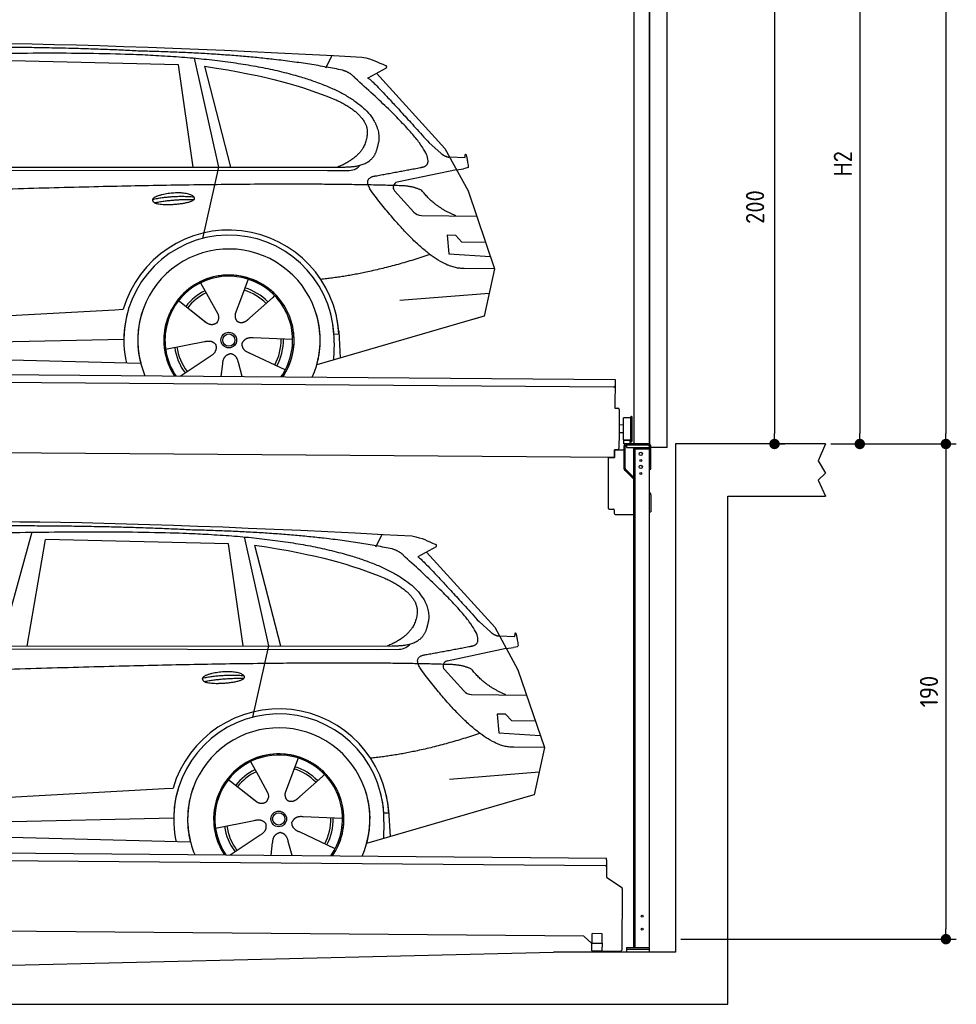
# Model space of a CAD drawing. Header units: millimetres. Extents: x -411 to 6777, y 0 to 6677.
# Tile 5 of 6: x 3183 to 6777, y 0 to 3778. Entities that reach past the tile are written whole.
import ezdxf

# ---------------------------------------------------------------- set-up
doc = ezdxf.new("R2010")
doc.units = ezdxf.units.MM
doc.layers.add('4', color=3, linetype='Continuous')
for name, color, linetype, lineweight in [('car', 10, 'Continuous', 25), ('Gebäude', 7, 'Continuous', 25), ('Plattform', 7, 'Continuous', 25), ('Ständer vorne', 7, 'Continuous', 25), ('Tor', 200, 'Continuous', 25)]:
    doc.layers.add(name, color=color, linetype=linetype, lineweight=lineweight)
doc.styles.get("Standard").update_dxf_attribs({"font": 'ISOCP.SHX'})
doc.dimstyles.new('GEN-ISO', dxfattribs={"dimscale": 20, "dimtxt": 3.5, "dimasz": 2, "dimexe": 2, "dimexo": 1, "dimgap": 1.5, "dimtad": 1, "dimdec": 1, "dimlfac": 0.1, "dimdsep": 46, "dimtxsty": 'STANDARD', "dimblk": 'PUNKT', "dimcen": 2, "dimclrd": 256, "dimclre": 256, "dimclrt": 2, "dimadec": 0, "dimazin": 0, "dimtp": 0.1, "dimtm": 0.1, "dimtfac": 0.71, "dimtdec": 1, "dimtmove": 2, "dimatfit": 3, "dimldrblk": 'PUNKT', "dimfxl": 2, "dimtolj": 1, "dimarcsym": 0})

# ---------------------------------------------------------------- blocks, each defined once
blk = doc.blocks.new('PUNKT')
at = {"layer": '4', "color": 0, "linetype": 'ByBlock'}
blk.add_line((-0.5, 0), (-1, 0), dxfattribs=at)
at = {"layer": '4', "color": 0, "linetype": 'ByBlock', "const_width": 0.5}
blk.add_lwpolyline([(-0.25, 0, 1), (0.25, 0, 1)], format="xyb", close=True, dxfattribs=at)
blk = doc.blocks.new('*D270')
at = {"layer": '4', "lineweight": -2, "transparency": 16777216}
for p, q in [((5720, 5850), (6776.9, 5850)), ((6736.9, 5810), (6736.9, 2190)), ((6295.4, 2150), (6776.9, 2150))]:
    blk.add_line(p, q, dxfattribs=at)
at = {"layer": 'Defpoints', "color": 0, "transparency": 16777216}
for p in [(5700, 5850), (6275.4, 2150), (6736.9, 2150)]:
    blk.add_point(p, dxfattribs=at)
at = {"layer": '4', "lineweight": -2, "transparency": 16777216, "xscale": 40, "yscale": 40, "zscale": 40}
for p, rotation in [((6736.9, 5850), 90), ((6736.9, 2150), 270)]:
    blk.add_blockref('PUNKT', p, dxfattribs=dict(at, rotation=rotation))
at = {"layer": '4', "color": 2, "transparency": 16777216, "insert": (6671.9, 4000), "char_height": 70, "attachment_point": 5, "rotation": 90}
blk.add_mtext('370', dxfattribs=at)
blk = doc.blocks.new('*D271')
at = {"layer": '4', "lineweight": -2, "transparency": 16777216}
for p, q in [((6295.4, 2150), (6776.9, 2150)), ((6736.9, 2110), (6736.9, 290)), ((5720, 250), (6776.9, 250))]:
    blk.add_line(p, q, dxfattribs=at)
at = {"layer": 'Defpoints', "color": 0, "transparency": 16777216}
for p in [(6275.4, 2150), (5700, 250), (6736.9, 250)]:
    blk.add_point(p, dxfattribs=at)
at = {"layer": '4', "lineweight": -2, "transparency": 16777216, "xscale": 40, "yscale": 40, "zscale": 40}
for p, rotation in [((6736.9, 2150), 90), ((6736.9, 250), 270)]:
    blk.add_blockref('PUNKT', p, dxfattribs=dict(at, rotation=rotation))
at = {"layer": '4', "color": 2, "transparency": 16777216, "insert": (6671.9, 1200), "char_height": 70, "attachment_point": 5, "rotation": 90}
blk.add_mtext('190', dxfattribs=at)
blk = doc.blocks.new('*D272')
at = {"layer": '4', "lineweight": -2, "transparency": 16777216}
for p, q in [((5920, 4300), (6446.5, 4300)), ((6406.5, 4260), (6406.5, 2190)), ((6295.4, 2150), (6446.5, 2150))]:
    blk.add_line(p, q, dxfattribs=at)
at = {"layer": 'Defpoints', "color": 0, "transparency": 16777216}
for p in [(5900, 4300), (6275.4, 2150), (6406.5, 2150)]:
    blk.add_point(p, dxfattribs=at)
at = {"layer": '4', "lineweight": -2, "transparency": 16777216, "xscale": 40, "yscale": 40, "zscale": 40}
for p, rotation in [((6406.5, 4300), 90), ((6406.5, 2150), 270)]:
    blk.add_blockref('PUNKT', p, dxfattribs=dict(at, rotation=rotation))
at = {"layer": '4', "color": 2, "transparency": 16777216, "insert": (6341.5, 3225), "char_height": 70, "attachment_point": 5, "rotation": 90}
blk.add_mtext('H2', dxfattribs=at)
blk = doc.blocks.new('*D274')
at = {"layer": '4', "lineweight": -2, "transparency": 16777216}
for p, q in [((5457.5, 4150), (6119.3, 4150)), ((6079.3, 4110), (6079.3, 2190)), ((6099.3, 2150), (6119.3, 2150))]:
    blk.add_line(p, q, dxfattribs=at)
at = {"layer": 'Defpoints', "color": 0, "transparency": 16777216}
for p in [(5437.5, 4150), (6079.3, 2150), (6079.3, 2150)]:
    blk.add_point(p, dxfattribs=at)
at = {"layer": '4', "lineweight": -2, "transparency": 16777216, "xscale": 40, "yscale": 40, "zscale": 40}
for p, rotation in [((6079.3, 4150), 90), ((6079.3, 2150), 270)]:
    blk.add_blockref('PUNKT', p, dxfattribs=dict(at, rotation=rotation))
at = {"layer": '4', "color": 2, "transparency": 16777216, "insert": (6004.7, 3059.2), "char_height": 70, "attachment_point": 5, "rotation": 90}
blk.add_mtext('200', dxfattribs=at)
blk = doc.blocks.new('UG Plattfrom Gl550')
at = {"layer": 'Plattform'}
for p, q in [((498.3, 603.8), (5435.1, 560.7)), ((5429.8, 530.7), (503, 573.7)), ((5434.9, 535.7), (5434.5, 488.2)), ((5435, 554.7), (5434.9, 535.7)), ((5435, 554.7), (5435.1, 560.7)), ((5434.5, 488.2), (5492.9, 448.7)), ((5495.1, 444.5), (5493, 208.2)), ((5347, 261.5), (621.4, 302.7)), ((5379.7, 235.2), (5380.1, 271.2)), ((5418.1, 270.8), (5380.1, 271.2)), ((5417.7, 234.8), (5418.1, 270.8)), ((5378.7, 233.7), (5347, 261.5)), ((5378.5, 205.2), (5378.7, 235.2)), ((5378.7, 235.2), (5418.7, 234.8)), ((5418.5, 204.8), (5418.7, 234.8)), ((5378.5, 205.2), (5418.5, 204.8)), ((5488, 203.2), (5414.8, 203.9))]:
    blk.add_line(p, q, dxfattribs=at)
for centre, radius, start, end in [((5429.9, 535.7), 5, 269.5, 359.5), ((5490.1, 444.5), 5, 359.5, 55.9134), ((5425.8, 243.8), 12, 227.6897, 228.0904), ((5414.9, 208.9), 5, 232.6301, 269.5), ((5488, 208.2), 5, 269.5, 359.5)]:
    blk.add_arc(centre, radius, start, end, dxfattribs=at)
blk = doc.blocks.new('Palette EG Gl550')
at = {"layer": 'Plattform'}
for p, q in [((429.5, 2437), (5467.3, 2398)), ((5462.1, 2368), (434.2, 2407)), ((5467.3, 2398), (5466.5, 2288)), ((5466.5, 2288), (5478.5, 2287.9)), ((5483.4, 2282.8), (5482.7, 2192.8)), ((5499.6, 2165.6), (5500.2, 2249.8)), ((5527.5, 2160.5), (5528.3, 2254.5)), ((5532.3, 2254.5), (5531.5, 2160.5)), ((5482.7, 2192.8), (5482.3, 2132.9)), ((5499.8, 2192.7), (5482.7, 2192.8)), ((5501.1, 2222.8), (5484.1, 2223)), ((5525.9, 2165), (5500.9, 2165)), ((5500.9, 2150), (5500.9, 2165)), ((5512.9, 2165), (5500.9, 2165)), ((5500.9, 2150), (5500.9, 2165)), ((5525.9, 2150), (5525.9, 2165)), ((5525.9, 2150), (5525.9, 2165)), ((5465, 2098), (341.7, 2137.7)), ((5465.2, 2128), (5465, 2098)), ((5465.2, 2128), (5477.2, 2127.9)), ((5477.2, 2127.9), (5465.2, 2128)), ((5500.9, 2150), (5525.9, 2150)), ((5525.9, 2150), (5500.9, 2150))]:
    blk.add_line(p, q, dxfattribs=at)
for centre, radius, start, end in [((5462.1, 2373), 5, 268.5823, 358.5607), ((5478.4, 2282.9), 5, 359.556, 89.556), ((5500.6, 2249.8), 0.4, 91.7323, 179.3444), ((5511.7, 1923.6), 326.8, 87.1739, 91.9438), ((5527.8, 2250.4), 0.4, 266.9623, 359.3444), ((5530.3, 2254.5), 2, 359.3444, 179.3444), ((5500, 2165.6), 0.4, 179.3444, 266.9565), ((5519.7, 3049.4), 884.4, 268.7196, 270.4008), ((5491.8, 3253.4), 1088.9, 271.795, 271.861), ((5527.2, 2164.6), 0.4, 359.556, 91.938), ((5529.5, 2160.5), 2, 179.3444, 359.3444), ((5477.3, 2132.9), 5, 269.556, 359.556)]:
    blk.add_arc(centre, radius, start, end, dxfattribs=at)
blk = doc.blocks.new('Car_EG')
at = {"layer": 'car'}
for p, q in [((3852.9, 3630.7), (3945.7, 3212.4)), ((4357.9, 3593.3), (4382.1, 3640.6)), ((3792.6, 3604.8), (3091, 3621.1)), ((3848.5, 3212.4), (3792.6, 3604.8)), ((3892.2, 3599.7), (3991.7, 3212.5)), ((4589.4, 3592.6), (4519, 3554.1)), ((4552.4, 3572.3), (4814.1, 3284)), ((4754, 3305.6), (4799.2, 3265.4)), ((4814.1, 3284), (4903.3, 3121)), ((4831.7, 3251.8), (4891.9, 3249.2)), ((1768.3, 3211.3), (4420.2, 3212.7)), ((3945.7, 3212.4), (3884.9, 2938.8)), ((1721.3, 3202.4), (4364.6, 3199.2)), ((4364.6, 3199.2), (4447.5, 3199.9)), ((4858.7, 3202.5), (4631.9, 3154.6)), ((4858.7, 3202.5), (4886.4, 3206.3)), ((4621.2, 3121.6), (4695.5, 3039.8)), ((4903.3, 3121), (5004.9, 2822.4)), ((4724.6, 3026.6), (4936.3, 3023.9)), ((4856.4, 2950.6), (4823.7, 2950.9)), ((4823.7, 2950.9), (4829.9, 2879.3)), ((4879.9, 2924.5), (4856.4, 2950.6)), ((4970.4, 2923.7), (4879.9, 2924.5)), ((4829.9, 2879.3), (4988.9, 2869.3)), ((5004.9, 2822.4), (4888, 2823.9)), ((5004.9, 2822.4), (4965.3, 2640.8)), ((3877.2, 2768.5), (3906.3, 2716.1)), ((4059.5, 2782.3), (4034, 2713.6)), ((4641.2, 2701.4), (4984.6, 2729.2)), ((3789.4, 2702.8), (3900.1, 2615.1)), ((3905, 2718.5), (3906.3, 2716.1)), ((3906.3, 2716.1), (3942.9, 2649.9)), ((4034, 2713.6), (4010.1, 2649)), ((4153.3, 2711.2), (4065.7, 2633.8)), ((4161.1, 2719.6), (4153.3, 2711.2)), ((1677.7, 2563), (3547.7, 2665.1)), ((3547.7, 2665.1), (3580.2, 2666.9)), ((3839.5, 2662.9), (3890.8, 2622.3)), ((4960.7, 2639.5), (4322.9, 2453.9)), ((4965.3, 2640.8), (4921.5, 2628.1)), ((4407.9, 2571.2), (4388.7, 2570.2)), ((4407.3, 2583.3), (4412.9, 2480.1)), ((1697, 2510.9), (3582.9, 2552.3)), ((3743, 2513.7), (3891.6, 2542.7)), ((4230.4, 2550.4), (4079.2, 2556.8)), ((4389.1, 2537.7), (4387.4, 2472.7)), ((1598.6, 2513.5), (3647.1, 2460.1)), ((4202.2, 2434.5), (4064.9, 2498.5)), ((3799.2, 2410.6), (3914.4, 2487.1)), ((3956.3, 2409.2), (3962.2, 2457.6)), ((4037, 2408.5), (4022.1, 2462.1))]:
    blk.add_line(p, q, dxfattribs=at)
for radius in [30.1, 23.6]:
    blk.add_circle((3985.4, 2548.7), radius, dxfattribs=at)
for centre, radius, start, end in [((4636, 3135.1), 20, 101.911, 222.2225), ((4725.1, 3066.6), 40, 222.2225, 269.2614), ((3985.9, 2548.2), 422.7, 3.1257, 163.6879), ((3985.9, 2548.2), 403.4, 3.1257, 179.4216), ((3985.9, 2548.2), 350, 344.3697, 194.5808), ((3985.9, 2548.2), 250, 325.66, 212.9259), ((3985.9, 2548.2), 250, 325.66, 212.9259), ((3985.9, 2548.2), 250, 40.5532, 137.1602), ((3985.4, 2548.7), 245, 41.4393, 188.2101), ((3985.4, 2548.7), 209.6, 115.7372, 141.8665), ((3985.4, 2548.7), 200.6, 115.5904, 141.8784), ((3985.4, 2548.7), 200.6, 44.5019, 73.0215), ((3985.4, 2548.7), 209.6, 44.3713, 72.8747), ((3985.4, 2548.7), 245, 0.4019, 44.2101), ((3985.9, 2548.2), 422.7, 163.4862, 163.6879), ((3985.9, 2548.2), 403.4, 162.7346, 179.4216), ((3985.9, 2548.2), 350, 160.1996, 194.5808), ((3985.9, 2548.2), 250, 152.2768, 213.34), ((3985.4, 2548.7), 245, 151.8272, 188.2101), ((3985.9, 2548.2), 350, 344.3697, 17.4023), ((3985.9, 2548.2), 403.4, 3.1257, 14.8673), ((3985.9, 2548.2), 422.7, 3.1257, 14.1157), ((3985.9, 2548.2), 403.4, 172.558, 192.5899), ((3985.9, 2548.2), 350, 171.6006, 202.9387), ((3985.9, 2548.2), 250, 168.6947, 213.34), ((3985.4, 2548.7), 245, 168.6088, 214.2758), ((3985.4, 2548.7), 245, 324.7242, 8.993), ((3985.9, 2548.2), 250, 325.66, 8.9072), ((3985.9, 2548.2), 350, 336.0613, 6.0012), ((3985.9, 2548.2), 403.4, 358.5068, 5.0439), ((3985.9, 2548.2), 422.7, 3.1257, 3.2156), ((3985.4, 2548.7), 200.6, 331.5904, 1.0215), ((3985.4, 2548.7), 209.6, 331.7372, 0.8747), ((3985.4, 2548.7), 209.6, 187.7372, 216.8747), ((3985.4, 2548.7), 200.6, 187.5904, 217.0215)]:
    blk.add_arc(centre, radius, start, end, dxfattribs=at)
for points, degree in [([(2151.2, 3649.7), (2438.8, 3711.3), (3323.8, 3698), (4495.8, 3634.7)], 3), ([(3646, 3657.4), (3297.8, 3676.8), (2681.9, 3672.1)], 2), ([(4420.9, 3584.4), (4120.4, 3647), (3646, 3657.4)], 2), ([(4495.8, 3634.7), (4542.5, 3625.3), (4551.4, 3617), (4588.7, 3601.2)], 3), ([(3892.2, 3599.7), (4146.3, 3560.8), (4259.5, 3525.1), (4392.3, 3472.4)], 3), ([(4589.4, 3592.6), (4591.1, 3594.2), (4591.8, 3597.3), (4591.2, 3600.1), (4588.7, 3601.2)], 4), ([(4470.3, 3553.5), (4452.4, 3575.4), (4420.9, 3584.4)], 2), ([(4732.1, 3213.2), (4821.6, 3241.2), (4470.3, 3553.5)], 2), ([(4519, 3554.1), (4526.8, 3558.3), (4754, 3305.6)], 2), ([(4392.3, 3472.4), (4506.4, 3420.4), (4516.5, 3355.2)], 2), ([(4516.5, 3355.2), (4521.3, 3260.7), (4403.6, 3212.7)], 2), ([(4420.2, 3212.7), (4470.3, 3212.7), (4543.3, 3217.4), (4551.5, 3264.2), (4560.1, 3307.3)], 4), ([(4799.2, 3265.4), (4807.5, 3258.1), (4820.7, 3250.3), (4829.8, 3250.3), (4831.7, 3251.8)], 4), ([(4891.9, 3249.2), (4893.5, 3288.1), (4904.1, 3213.8)], 2), ([(4447.5, 3199.9), (4466.8, 3200.5), (4481.6, 3209.5), (4488.9, 3219.7)], 3), ([(4519, 3232.3), (4519.1, 3232.4), (4519.1, 3232.4), (4519.2, 3232.4)], 3), ([(4904.1, 3213.8), (4904.4, 3210.1), (4898.8, 3208.4), (4886.4, 3206.3)], 3), ([(4537, 3114.2), (4493.2, 3172.9), (4553.2, 3179.5)], 2), ([(4638.8, 3141), (3762.4, 3169.4), (1329.3, 3057.2)], 2), ([(4726.5, 3122.6), (4689.3, 3141), (4638.8, 3141)], 2), ([(3692.9, 3088.9), (3768.5, 3105.1), (3851.9, 3098.6)], 2), ([(4888, 2823.9), (4762.3, 2816.8), (4537, 3114.2)], 2), ([(4857.1, 3024.9), (4771.7, 3060.8), (4726.5, 3122.6)], 2), ([(3700, 3076), (3774.1, 3089.9), (3852, 3088.5)], 2), ([(4756.6, 2876.5), (4531.2, 2801.1), (4338.2, 2781.7)], 2), ([(3891, 2622.3), (3914.3, 2600.4), (3937.6, 2613.8)], 2), ([(3891.6, 2542.7), (3922.3, 2551.4), (3936.9, 2528.8)], 2), ([(4064.9, 2498.5), (4034.9, 2509.5), (4036.4, 2536.3)], 2), ([(4079.2, 2556.8), (4047.4, 2560.8), (4036.4, 2536.3)], 2), ([(3914.4, 2487.1), (3942.4, 2502.5), (3936.9, 2528.8)], 2), ([(3962.2, 2457.6), (3963.4, 2489.5), (3989.4, 2496.4)], 2), ([(4022.1, 2462.1), (4016.1, 2493.5), (3989.4, 2496.4)], 2)]:
    blk.add_open_spline(points, degree=degree, dxfattribs=at)
for points, degree, knots in [([(2320.7, 3636), (2347.3, 3638), (2486.7, 3639.9), (3508.2, 3660), (4128.4, 3653.6), (4583.8, 3481), (4560.1, 3307.3)], 4, [0.0821318, 0.0821318, 0.0821318, 0.0821318, 0.0821318, 0.258851, 0.508851, 1, 1, 1, 1, 1]), ([(4553.2, 3179.5), (4720.1, 3210.6), (4722.9, 3211.2), (4731.3, 3213), (4732.1, 3213.2)], 1, [0.1611508, 0.1611508, 1, 1.0196119, 1.078724, 1.0847856, 1.0847856]), ([(3700, 3076), (3676.6, 3092.6), (3722.1, 3107.9), (3805, 3127.3), (3897.6, 3093.4), (3835.4, 3070.2), (3726.3, 3064), (3704.9, 3073), (3700, 3076)], 5, [0, 0, 0, 0, 0, 0, 0.300106, 0.500106, 0.700106, 1, 1, 1, 1, 1, 1]), ([(3942.9, 2649.9), (3944.5, 2645.8), (3945.5, 2641.8), (3945.8, 2637.9), (3946.5, 2629.3), (3943.7, 2621.3), (3937.6, 2613.8)], 3, [0.2167758, 0.2167758, 0.2167758, 0.2167758, 0.4600873, 0.4600873, 0.4600873, 1, 1, 1, 1]), ([(4010.1, 2649), (4009.5, 2645.8), (4009.3, 2642.8), (4009.3, 2639.9), (4009.7, 2637.1), (4010.4, 2631.3), (4012.5, 2626), (4016, 2621.4), (4020.9, 2618.4)], 4, [0.3191838, 0.3191838, 0.3191838, 0.3191838, 0.3191838, 0.5438253, 0.5438253, 0.5438253, 0.5438253, 1, 1, 1, 1, 1]), ([(4065.7, 2633.8), (4065.7, 2633.8), (4065.7, 2633.8), (4065.7, 2633.8), (4065.7, 2633.8), (4056.6, 2624.1), (4045.9, 2614.2), (4031.6, 2611.8), (4020.9, 2618.4)], 4, [-0.000003, -0.000003, -0.000003, -0.000003, -0.000003, 0, 0, 0, 0, 1, 1, 1, 1, 1])]:
    blk.add_open_spline(points, degree=degree, knots=knots, dxfattribs=at)
blk = doc.blocks.new('Car_147')
at = {"layer": 'car'}
for p, q in [((3229.2, 1811.5), (3109.9, 1374.6)), ((3211.6, 1374.7), (3282.4, 1783.8)), ((3983.9, 1767.5), (3282.4, 1783.8)), ((4044.3, 1793.4), (4137.1, 1375.1)), ((4549.3, 1756), (4573.5, 1803.3)), ((4039.9, 1375.1), (3983.9, 1767.5)), ((4083.5, 1762.4), (4183.1, 1375.2)), ((4780.8, 1755.3), (4710.3, 1716.8)), ((4743.8, 1735), (5005.5, 1446.7)), ((4945.4, 1468.3), (4990.6, 1428.1)), ((5005.5, 1446.7), (5094.6, 1283.7)), ((5023.1, 1414.5), (5083.3, 1411.9)), ((1912.6, 1365.1), (4556, 1361.9)), ((1959.6, 1374), (4611.6, 1375.4)), ((4137.1, 1375.1), (4076.2, 1101.5)), ((4556, 1361.9), (4638.8, 1362.6)), ((5050.1, 1365.2), (4823.2, 1317.3)), ((5050.1, 1365.2), (5077.8, 1369)), ((4812.5, 1284.3), (4886.8, 1202.4)), ((5094.6, 1283.7), (5196.3, 985.1)), ((4915.9, 1189.3), (5127.7, 1186.6)), ((5047.7, 1113.3), (5015.1, 1113.6)), ((5015.1, 1113.6), (5021.3, 1042)), ((5071.3, 1087.2), (5047.7, 1113.3)), ((5161.8, 1086.4), (5071.3, 1087.2)), ((5021.3, 1042), (5180.3, 1032)), ((5196.3, 985.1), (5079.4, 986.6)), ((5196.3, 985.1), (5156.7, 803.5)), ((4250.9, 945), (4225.3, 876.3)), ((4068.6, 931.2), (4097.7, 878.8)), ((4096.4, 881.2), (4097.7, 878.8)), ((4097.7, 878.8), (4134.2, 812.6)), ((4225.3, 876.3), (4201.5, 811.7)), ((4344.6, 873.9), (4257.1, 796.5)), ((4352.4, 882.3), (4344.6, 873.9)), ((4832.5, 864.1), (5175.9, 891.9)), ((3980.8, 865.5), (4091.4, 777.8)), ((1869, 725.7), (3739, 827.8)), ((3739, 827.8), (3771.5, 829.6)), ((4030.9, 825.6), (4082.1, 785)), ((5152, 802.2), (4514.3, 616.6)), ((5156.7, 803.5), (5112.9, 790.8)), ((4421.8, 713.1), (4270.5, 719.5)), ((4599.3, 733.9), (4580, 732.9)), ((4598.6, 746), (4604.3, 642.8)), ((1888.4, 673.6), (3774.2, 715)), ((3934.3, 676.4), (4082.9, 705.4)), ((4580.5, 700.4), (4578.8, 635.4)), ((1789.9, 676.2), (3838.5, 622.8)), ((3990.6, 573.3), (4105.7, 649.8)), ((4393.5, 597.2), (4256.3, 661.2)), ((4147.6, 571.9), (4153.6, 620.3)), ((4228.4, 571.2), (4213.4, 624.8))]:
    blk.add_line(p, q, dxfattribs=at)
for radius in [30.1, 23.6]:
    blk.add_circle((4176.8, 711.4), radius, dxfattribs=at)
for centre, radius, start, end in [((4827.3, 1297.8), 20, 101.911, 222.2225), ((4916.5, 1229.3), 40, 222.2225, 269.2614), ((4177.2, 710.9), 422.7, 3.1257, 163.6879), ((4177.2, 710.9), 403.4, 3.1257, 179.4216), ((4177.2, 710.9), 350, 344.3697, 194.5808), ((4177.2, 710.9), 250, 325.66, 212.9259), ((4177.2, 710.9), 250, 325.66, 212.9259), ((4176.8, 711.4), 245, 41.4393, 188.2101), ((4177.2, 710.9), 250, 40.5532, 137.1602), ((4176.8, 711.4), 209.6, 44.3713, 72.8747), ((4176.8, 711.4), 209.6, 115.7372, 141.8665), ((4176.8, 711.4), 200.6, 115.5904, 141.8784), ((4176.8, 711.4), 200.6, 44.5019, 73.0215), ((4176.8, 711.4), 245, 0.4019, 44.2101), ((4177.2, 710.9), 422.7, 163.4862, 163.6879), ((4177.2, 710.9), 403.4, 162.7346, 179.4216), ((4177.2, 710.9), 350, 160.1996, 194.5808), ((4177.2, 710.9), 250, 152.2768, 213.34), ((4176.8, 711.4), 245, 151.8272, 188.2101), ((4177.2, 710.9), 350, 344.3697, 17.4023), ((4177.2, 710.9), 403.4, 3.1257, 14.8673), ((4177.2, 710.9), 422.7, 3.1257, 14.1157), ((4177.2, 710.9), 403.4, 172.558, 192.5899), ((4177.2, 710.9), 350, 171.6006, 202.9387), ((4177.2, 710.9), 250, 168.6947, 213.34), ((4176.8, 711.4), 245, 168.6088, 214.2758), ((4176.8, 711.4), 245, 324.7242, 8.993), ((4177.2, 710.9), 250, 325.66, 8.9072), ((4177.2, 710.9), 350, 336.0613, 6.0012), ((4177.2, 710.9), 403.4, 358.5068, 5.0439), ((4177.2, 710.9), 422.7, 3.1257, 3.2156), ((4176.8, 711.4), 209.6, 187.7372, 216.8747), ((4176.8, 711.4), 200.6, 187.5904, 217.0215), ((4176.8, 711.4), 200.6, 331.5904, 1.0215), ((4176.8, 711.4), 209.6, 331.7372, 0.8747)]:
    blk.add_arc(centre, radius, start, end, dxfattribs=at)
for points, degree in [([(2342.5, 1812.4), (2630.1, 1874), (3515.1, 1860.7), (4687.1, 1797.4)], 3), ([(3837.4, 1820.1), (3489.2, 1839.5), (2873.2, 1834.8)], 2), ([(4612.3, 1747.1), (4311.7, 1809.7), (3837.4, 1820.1)], 2), ([(4687.1, 1797.4), (4733.9, 1788), (4742.7, 1779.7), (4780.1, 1763.9)], 3), ([(4083.5, 1762.4), (4337.6, 1723.5), (4450.8, 1687.8), (4583.6, 1635.1)], 3), ([(4661.7, 1716.2), (4643.8, 1738.1), (4612.3, 1747.1)], 2), ([(4780.8, 1755.3), (4782.4, 1756.9), (4783.1, 1760), (4782.6, 1762.8), (4780.1, 1763.9)], 4), ([(4923.5, 1375.9), (5012.9, 1403.9), (4661.7, 1716.2)], 2), ([(4710.3, 1716.8), (4718.2, 1721), (4945.4, 1468.3)], 2), ([(4583.6, 1635.1), (4697.7, 1583.1), (4707.9, 1517.9)], 2), ([(4707.9, 1517.9), (4712.6, 1423.4), (4594.9, 1375.4)], 2), ([(4611.6, 1375.4), (4661.6, 1375.4), (4734.7, 1380.1), (4742.8, 1426.9), (4751.5, 1470)], 4), ([(4990.6, 1428.1), (4998.8, 1420.7), (5012.1, 1413), (5021.2, 1413), (5023.1, 1414.5)], 4), ([(5083.3, 1411.9), (5084.8, 1450.8), (5095.5, 1376.5)], 2), ([(4638.8, 1362.6), (4658.1, 1363.2), (4672.9, 1372.2), (4680.2, 1382.4)], 3), ([(4710.3, 1395), (4710.4, 1395.1), (4710.5, 1395.1), (4710.6, 1395.1)], 3), ([(5095.5, 1376.5), (5095.7, 1372.8), (5090.2, 1371.1), (5077.8, 1368.9)], 3), ([(4728.4, 1276.9), (4684.6, 1335.6), (4744.6, 1342.2)], 2), ([(4830.2, 1303.7), (3953.8, 1332.1), (1520.6, 1219.9)], 2), ([(4917.9, 1285.3), (4880.6, 1303.7), (4830.2, 1303.7)], 2), ([(5048.4, 1187.6), (4963.1, 1223.5), (4917.9, 1285.3)], 2), ([(3884.3, 1251.6), (3959.8, 1267.8), (4043.3, 1261.3)], 2), ([(3891.3, 1238.7), (3965.5, 1252.6), (4043.4, 1251.2)], 2), ([(5079.4, 986.6), (4953.6, 979.5), (4728.4, 1276.9)], 2), ([(4947.9, 1039.2), (4722.5, 963.8), (4529.6, 944.4)], 2), ([(4082.4, 785), (4105.7, 763.1), (4129, 776.5)], 2), ([(4270.5, 719.5), (4238.8, 723.5), (4227.8, 699)], 2), ([(4082.9, 705.4), (4113.7, 714.1), (4128.3, 691.5)], 2), ([(4105.7, 649.8), (4133.7, 665.2), (4128.3, 691.5)], 2), ([(4256.3, 661.2), (4226.3, 672.2), (4227.8, 699)], 2), ([(4153.6, 620.3), (4154.8, 652.2), (4180.7, 659.1)], 2), ([(4213.4, 624.8), (4207.4, 656.2), (4180.7, 659.1)], 2)]:
    blk.add_open_spline(points, degree=degree, dxfattribs=at)
for points, degree, knots in [([(2512.1, 1798.7), (2538.6, 1800.7), (2678.1, 1802.6), (3699.5, 1822.7), (4319.8, 1816.3), (4775.2, 1643.7), (4751.5, 1470)], 4, [0.0821318, 0.0821318, 0.0821318, 0.0821318, 0.0821318, 0.258851, 0.508851, 1, 1, 1, 1, 1]), ([(4744.6, 1342.2), (4911.5, 1373.3), (4914.3, 1373.9), (4922.6, 1375.7), (4923.5, 1375.9)], 1, [0.1611508, 0.1611508, 1, 1.0196119, 1.078724, 1.0847856, 1.0847856]), ([(3891.3, 1238.7), (3867.9, 1255.3), (3913.5, 1270.6), (3996.3, 1290), (4089, 1256.1), (4026.8, 1232.9), (3917.6, 1226.7), (3896.2, 1235.7), (3891.3, 1238.7)], 5, [0, 0, 0, 0, 0, 0, 0.300106, 0.500106, 0.700106, 1, 1, 1, 1, 1, 1]), ([(4134.2, 812.6), (4135.9, 808.5), (4136.9, 804.5), (4137.2, 800.6), (4137.8, 792), (4135.1, 784), (4129, 776.5)], 3, [0.2167758, 0.2167758, 0.2167758, 0.2167758, 0.4600873, 0.4600873, 0.4600873, 1, 1, 1, 1]), ([(4201.5, 811.7), (4200.9, 808.5), (4200.6, 805.5), (4200.7, 802.6), (4201, 799.8), (4201.8, 794), (4203.8, 788.7), (4207.4, 784.1), (4212.3, 781.1)], 4, [0.3191838, 0.3191838, 0.3191838, 0.3191838, 0.3191838, 0.5438253, 0.5438253, 0.5438253, 0.5438253, 1, 1, 1, 1, 1]), ([(4257.1, 796.5), (4257.1, 796.5), (4257.1, 796.5), (4257.1, 796.5), (4257.1, 796.5), (4248, 786.8), (4237.3, 776.9), (4223, 774.5), (4212.3, 781.1)], 4, [-0.000003, -0.000003, -0.000003, -0.000003, -0.000003, 0, 0, 0, 0, 1, 1, 1, 1, 1])]:
    blk.add_open_spline(points, degree=degree, knots=knots, dxfattribs=at)
blk = doc.blocks.new('Ständer vorne ab 340')
at = {"layer": 'Ständer vorne'}
for p, q in [((5240, 5282), (5240, 4982)), ((5490, 5282), (5240, 5282)), ((5490, 5262), (5490, 5282)), ((5540, 5262), (5490, 5262)), ((5540, 5032), (5540, 5262)), ((5540.2, 5162), (5539.8, 5162)), ((5540, 5162), (5540, 2150)), ((5600, 5162), (5540, 5162)), ((5600, 2148.7), (5600, 5162)), ((5490, 4982), (5490, 5032)), ((5490, 5032), (5540, 5032)), ((5240, 4982), (5490, 4982)), ((5540, 4877.4), (5540, 4878.4)), ((5511.2, 2145), (5511.2, 2137)), ((5595.1, 2145), (5511.2, 2145)), ((5511.2, 2137), (5600, 2137)), ((5600, 2137), (5600, 2140))]:
    blk.add_line(p, q, dxfattribs=at)
blk = doc.blocks.new('Ständer_vorne_GT195')
at = {"layer": 'Ständer vorne'}
for p, q in [((5465, 2098), (5465.2, 2128)), ((5465.2, 2128), (5501, 2127.7)), ((5501, 2140), (5501, 2057.2)), ((5506.1, 2057.2), (5506.1, 2140)), ((5595, 2150), (5511, 2150)), ((5511, 2145), (5511, 2137)), ((5511, 2137), (5600, 2137)), ((5595.1, 2145), (5511.1, 2145)), ((5540, 218), (5540, 2137)), ((5540, 2132), (5600, 2132)), ((5545, 218), (5545, 2132)), ((5600, 200), (5600, 2140)), ((5605, 2054), (5605, 2140)), ((5441, 2098.2), (5441, 1905)), ((5441, 2098.2), (5465, 2098)), ((5510.3, 2043.9), (5504.1, 2050)), ((5507.6, 2053.7), (5512.7, 2048.6)), ((5510.3, 2043.9), (5539.8, 2015)), ((5512.7, 2048.6), (5540, 2021.8)), ((5600, 2054), (5605, 2054)), ((5600, 1964), (5602, 1962.1)), ((5605, 1954.9), (5605, 1890)), ((5446, 1900), (5461.5, 1900)), ((5464, 1897.5), (5464, 1885)), ((5600, 1890), (5605, 1890)), ((5469, 1880), (5540, 1880)), ((5511, 218), (5600, 218)), ((5511, 218), (5511, 200)), ((5600, 210), (5511, 210)), ((5600, 200), (5511, 200))]:
    blk.add_line(p, q, dxfattribs=at)
for centre, radius in [((5566, 2112), 6.5), ((5566, 2087), 3.7), ((5566, 2062), 6.5), ((5566, 2037), 3.7), ((5571.4, 338), 3.7), ((5571.4, 288), 3.7)]:
    blk.add_circle(centre, radius, dxfattribs=at)
for centre, radius, start, end in [((5511.1, 2139.9), 10.1, 90.1445, 179.6512), ((5511.1, 2140), 5, 90, 180), ((5595, 2140), 10, 0, 90), ((5595, 2140), 5, 0, 90), ((5511.1, 2057.2), 10.1, 180, 225.5525), ((5511.1, 2057.2), 5, 179.6711, 225.5525), ((5595, 1954.9), 10, 0, 45.8814), ((5446, 1905), 5, 180, 270), ((5461.5, 1897.5), 2.5, 0, 90), ((5469, 1885), 5, 180, 270)]:
    blk.add_arc(centre, radius, start, end, dxfattribs=at)
blk = doc.blocks.new('Gebäude_370_GT195')
at = {"layer": 'Gebäude'}
for p, q in [((6275.4, 2150), (5700, 2150)), ((5700, 2150), (5700, 200)), ((6275.4, 2150), (6246.4, 2085.9)), ((6246.4, 2085.9), (6274.3, 2038)), ((6274.3, 2038), (6246.4, 2011)), ((6246.4, 2011), (6275.4, 1950)), ((5900, 0), (5900, 1950)), ((5900, 1950), (6275.4, 1950)), ((3000, 146.1), (5231.6, 200)), ((5700, 200), (5231.6, 200)), ((0, 0), (5900, 0))]:
    blk.add_line(p, q, dxfattribs=at)
blk = doc.blocks.new('Tor ab 370 Gebäude')
at = {"layer": 'Tor'}
for p, q in [((5465.6, 5514.5), (5465.6, 5813)), ((5465.6, 5813), (5668, 5813)), ((5668, 2137), (5668, 5813)), ((5557, 5514.5), (5465.6, 5514.5)), ((5557, 5514.5), (5557, 5213)), ((5562, 5207.1), (5600, 5207)), ((5600, 5042), (5600, 5207)), ((5600, 5042), (5590, 5042)), ((5600, 5042), (5600, 2137)), ((5600, 2137), (5600, 5042)), ((5668, 2137), (5600, 2137))]:
    blk.add_line(p, q, dxfattribs=at)
blk.add_arc((5563, 5213), 6, 180, 260.4059, dxfattribs=at)

msp = doc.modelspace()

# ---------------------------------------------------------------- block references
for name in ['Gebäude_370_GT195', 'Car_EG', 'Car_147']:
    msp.add_blockref(name, (0, 0))
at = {"layer": 'Plattform'}
for name in ['Palette EG Gl550', 'UG Plattfrom Gl550']:
    msp.add_blockref(name, (0, 0), dxfattribs=at)
at = {"layer": 'Ständer vorne'}
for name in ['Ständer vorne ab 340', 'Ständer_vorne_GT195']:
    msp.add_blockref(name, (0, 0), dxfattribs=at)
at = {"layer": 'Tor', "linetype": 'ByBlock'}
msp.add_blockref('Tor ab 370 Gebäude', (0, 0), dxfattribs=at)

# ---------------------------------------------------------------- dimensions: what is measured, and where the dimension line sits
at = {"layer": '4'}
for base, p1, p2, override, picture, middle in [((6736.86, 2150), (5700, 5850), (6275.45, 2150), {"dimdec": 0, "dimtdec": 3, "dimtolj": 0}, '*D270', (6671.86, 4000)), ((6736.86, 250), (6275.45, 2150), (5700, 250), {"dimtdec": 3, "dimtolj": 0}, '*D271', (6671.86, 1200))]:
    dim = msp.add_linear_dim(base=base, p1=p1, p2=p2, angle=90, dimstyle='GEN-ISO', override=override, dxfattribs=at)
    dim.commit()
    dim.dimension.update_dxf_attribs({"geometry": picture, "text_midpoint": middle})
dim = msp.add_linear_dim(base=(6406.55, 2150), p1=(5900, 4300), p2=(6275.45, 2150), angle=90, text='H2', dimstyle='GEN-ISO', override={"dimdec": 0, "dimtdec": 3, "dimtolj": 0}, dxfattribs=at)
dim.commit()
dim.dimension.update_dxf_attribs({"geometry": '*D272', "text_midpoint": (6341.54, 3225)})
dim = msp.add_linear_dim(base=(6079.31, 2150), p1=(5437.5, 4149.97), p2=(6079.31, 2150), angle=90, dimstyle='GEN-ISO', override={"dimtdec": 3, "dimtolj": 0}, dxfattribs=at)
dim.commit()
dim.dimension.update_dxf_attribs({"geometry": '*D274', "text_midpoint": (6004.71, 3059.23), "dimtype": 160})

doc.saveas('drawing.dxf')
